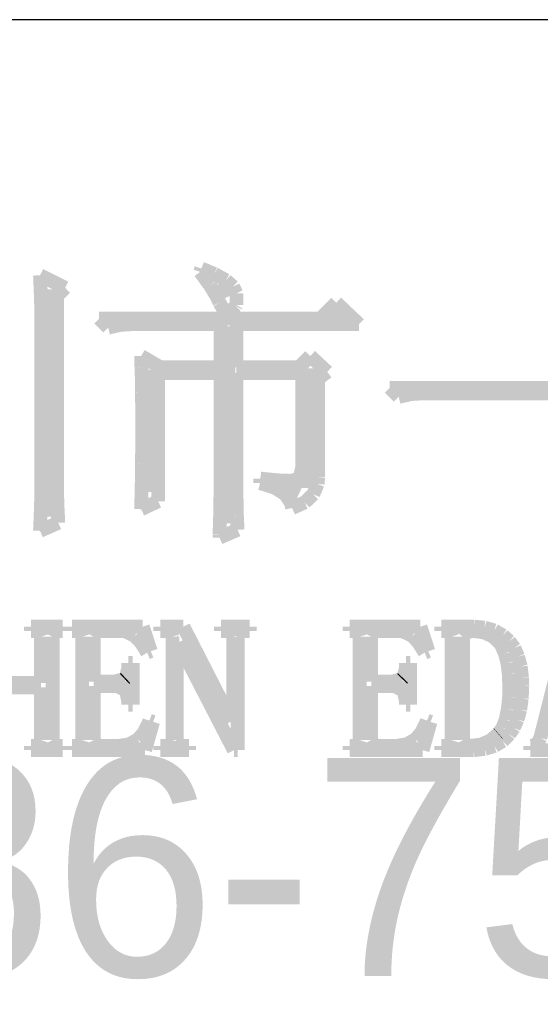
# Model space of a CAD drawing. Extents: x -59 to 351, y -56 to 231.
# Tile 22 of 28: x 325.25 to 329.07, y -47.48 to -40.25. Entities that reach past the tile are written whole.
import ezdxf

# ---------------------------------------------------------------- set-up
doc = ezdxf.new("R2010")
doc.units = 0
doc.layers.add('BG_SILKSCREEN_TOP', color=7, linetype='CONTINUOUS')

msp = doc.modelspace()

# ---------------------------------------------------------------- linework, layer by layer
at = {"layer": 'BG_SILKSCREEN_TOP'}
msp.add_lwpolyline([(346.198952, -40.25265), (293.69893, -40.25265), (293.69893, -50.752756)], dxfattribs=at)
for points, const_width in [([(326.57288, -42.104056), (326.581262, -42.079164)], 0.1016), ([(326.644762, -42.202862), (326.57288, -42.104056)], 0.1016), ([(326.581262, -42.079164), (326.677274, -42.118534)], 0.1016), ([(325.397876, -42.128948), (325.58228, -42.220642)], 0.1016), ([(325.402956, -42.248836), (325.397876, -42.128948)], 0.1016), ([(326.677274, -42.118534), (326.762364, -42.165524)], 0.1016), ([(326.70877, -42.195496), (326.75449, -42.296842)], 0.127), ([(326.762364, -42.165524), (326.814688, -42.21226)], 0.1016), ([(325.406004, -42.34561), (325.402956, -42.248836)], 0.1016), ([(325.468488, -42.231564), (325.448676, -43.899836)], 0.127), ([(325.58228, -42.220642), (325.523606, -42.279062)], 0.1016), ([(326.693784, -42.283126), (326.644762, -42.202862)], 0.1016), ([(326.814688, -42.21226), (326.83958, -42.262298)], 0.1016), ([(325.523606, -42.279062), (325.523606, -43.741594)], 0.1016), ([(326.714866, -42.329862), (326.693784, -42.283126)], 0.1016), ([(326.83958, -42.262298), (326.83958, -42.346626)], 0.1016), ([(325.406004, -43.780964), (325.406004, -42.34561)], 0.1016), ([(326.762364, -42.411142), (326.714866, -42.329862)], 0.1016), ([(326.835262, -42.353992), (326.772778, -42.413174)], 0.1016), ([(326.83958, -42.346626), (326.835262, -42.353992)], 0.1016), ([(327.455784, -42.446448), (327.57237, -42.329862)], 0.1016), ([(327.57237, -42.329862), (327.738994, -42.488104)], 0.1016), ([(325.831708, -42.446448), (327.455784, -42.446448)], 0.1016), ([(325.898764, -42.51325), (325.831708, -42.446448)], 0.1016), ([(326.772778, -42.413174), (326.762364, -42.411142)], 0.1016), ([(327.522078, -42.434002), (327.607676, -42.424604)], 0.127), ([(325.989188, -42.492422), (325.898764, -42.51325)], 0.1016), ([(326.06488, -42.488104), (325.989188, -42.492422)], 0.1016), ([(326.722994, -42.488104), (326.06488, -42.488104)], 0.1016), ([(326.722994, -42.804588), (326.722994, -42.488104)], 0.1016), ([(326.774302, -42.503598), (326.745854, -43.94835)], 0.127), ([(326.83958, -42.488104), (326.83958, -42.804588)], 0.1016), ([(327.738994, -42.488104), (326.83958, -42.488104)], 0.1016), ([(326.140064, -42.721276), (326.281796, -42.804588)], 0.1016), ([(326.142096, -42.802556), (326.140064, -42.721276)], 0.1016), ([(327.297796, -42.804588), (327.380854, -42.721276)], 0.1016), ([(327.380854, -42.721276), (327.505568, -42.837862)], 0.1016), ([(326.145398, -42.891964), (326.142096, -42.802556)], 0.1016), ([(326.1995, -42.820844), (326.196452, -43.718734)], 0.127), ([(326.281796, -42.804588), (326.722994, -42.804588)], 0.1016), ([(326.83958, -42.804588), (327.297796, -42.804588)], 0.1016), ([(327.386188, -42.812208), (327.363582, -43.69054)], 0.127), ([(326.14616, -42.988738), (326.145398, -42.891964)], 0.1016), ([(326.722994, -42.846244), (326.264778, -42.846244)], 0.1016), ([(326.264778, -42.846244), (326.264778, -43.787314)], 0.1016), ([(326.722994, -43.645836), (326.722994, -42.846244)], 0.1016), ([(327.322688, -42.846244), (326.83958, -42.846244)], 0.1016), ([(326.83958, -42.846244), (326.83958, -43.704002)], 0.1016), ([(327.322688, -43.537378), (327.322688, -42.846244)], 0.1016), ([(327.505568, -42.837862), (327.439274, -42.8879)], 0.1016), ([(327.439274, -42.8879), (327.439274, -43.612562)], 0.1016), ([(327.963784, -42.954448), (329.60437, -42.954448)], 0.1016), ([(328.030586, -43.02125), (327.963784, -42.954448)], 0.1016), ([(326.147176, -43.092878), (326.14616, -42.988738)], 0.1016), ([(328.12228, -43.000422), (328.030586, -43.02125)], 0.1016), ([(328.196956, -42.996104), (328.12228, -43.000422)], 0.1016), ([(329.88758, -42.996104), (328.196956, -42.996104)], 0.1016), ([(326.148192, -43.204384), (326.147176, -43.092878)], 0.1016), ([(326.147176, -43.316906), (326.148192, -43.221148)], 0.1016), ([(326.148192, -43.221148), (326.148192, -43.204384)], 0.1016), ([(326.147176, -43.41368), (326.147176, -43.316906)], 0.1016), ([(326.14616, -43.510454), (326.147176, -43.41368)], 0.1016), ([(326.145398, -43.608244), (326.14616, -43.510454)], 0.1016), ([(327.301606, -43.62196), (327.322688, -43.537378)], 0.1016), ([(326.143366, -43.706034), (326.145398, -43.608244)], 0.1016), ([(327.014586, -43.62069), (327.050654, -43.625008)], 0.1016), ([(327.014586, -43.653964), (327.014586, -43.62069)], 0.1016), ([(327.050654, -43.625008), (327.152762, -43.634406)], 0.1016), ([(327.239376, -43.637454), (327.301606, -43.62196)], 0.1016), ([(327.439274, -43.612562), (327.434956, -43.660314)], 0.1016), ([(326.721978, -43.738292), (326.722994, -43.645836)], 0.1016), ([(327.124568, -43.689524), (327.014586, -43.653964)], 0.1016), ([(327.199752, -43.738292), (327.124568, -43.689524)], 0.1016), ([(327.152762, -43.634406), (327.239376, -43.637454)], 0.1016), ([(327.185274, -43.681904), (327.298304, -43.732958)], 0.127), ([(327.434956, -43.660314), (327.402698, -43.73626)], 0.1016), ([(325.523606, -43.741594), (325.526654, -43.837352)], 0.1016), ([(326.14108, -43.804078), (326.143366, -43.706034)], 0.1016), ([(326.720708, -43.83405), (326.721978, -43.738292)], 0.1016), ([(326.83958, -43.704002), (326.840596, -43.801792)], 0.1016), ([(327.240392, -43.800776), (327.199752, -43.738292)], 0.1016), ([(327.402698, -43.73626), (327.340468, -43.795696)], 0.1016), ([(325.402956, -43.876976), (325.406004, -43.780964)], 0.1016), ([(325.526654, -43.837352), (325.531988, -43.945556)], 0.1016), ([(326.264778, -43.787314), (326.140064, -43.845734)], 0.1016), ([(326.140064, -43.845734), (326.14108, -43.804078)], 0.1016), ([(326.718676, -43.93311), (326.720708, -43.83405)], 0.1016), ([(326.840596, -43.801792), (326.842882, -43.89882)], 0.1016), ([(327.247504, -43.837352), (327.240392, -43.800776)], 0.1016), ([(327.340468, -43.795696), (327.247504, -43.837352)], 0.1016), ([(325.398892, -43.98518), (325.402956, -43.876976)], 0.1016), ([(326.842882, -43.89882), (326.847708, -43.99661)], 0.1016), ([(325.531988, -43.945556), (325.397876, -44.004738)], 0.1016), ([(325.397876, -44.004738), (325.398892, -43.98518)], 0.1016), ([(326.714866, -44.033948), (326.718676, -43.93311)], 0.1016), ([(326.847708, -43.99661), (326.714866, -44.054776)], 0.1016), ([(326.714866, -44.054776), (326.714866, -44.033948)], 0.1016), ([(325.331074, -44.70781), (325.564246, -44.70781)], 0.1016), ([(325.331074, -44.739306), (325.331074, -44.70781)], 0.1016), ([(325.564246, -44.70781), (325.564246, -44.739306)], 0.1016), ([(325.63308, -44.70781), (326.152256, -44.70781)], 0.1016), ([(325.63308, -44.739306), (325.63308, -44.70781)], 0.1016), ([(326.152256, -44.70781), (326.210676, -44.887896)], 0.1016), ([(326.280526, -44.70781), (326.449944, -44.70781)], 0.1016), ([(326.280526, -44.739306), (326.280526, -44.70781)], 0.1016), ([(326.449944, -44.70781), (326.805036, -45.401992)], 0.1016), ([(326.726042, -44.70781), (326.93737, -44.70781)], 0.1016), ([(326.726042, -44.739306), (326.726042, -44.70781)], 0.1016), ([(326.93737, -44.70781), (326.93737, -44.739306)], 0.1016), ([(327.669144, -44.70781), (328.18959, -44.70781)], 0.1016), ([(327.669144, -44.739306), (327.669144, -44.70781)], 0.1016), ([(328.18959, -44.70781), (328.247756, -44.887896)], 0.1016), ([(328.342498, -44.70781), (328.58202, -44.70781)], 0.1016), ([(328.342498, -44.739306), (328.342498, -44.70781)], 0.1016), ([(328.58202, -44.70781), (328.659998, -44.714922)], 0.1016), ([(329.069192, -45.524928), (329.276456, -44.70781)], 0.1016), ([(325.351902, -44.739306), (325.331074, -44.739306)], 0.1016), ([(325.394574, -44.74972), (325.351902, -44.739306)], 0.1016), ([(325.404988, -44.781724), (325.394574, -44.74972)], 0.1016), ([(325.404988, -45.121322), (325.404988, -44.781724)], 0.1016), ([(325.50608, -44.74972), (325.490332, -44.781724)], 0.1016), ([(325.490332, -44.781724), (325.490332, -45.540422)], 0.1016), ([(325.543418, -44.739306), (325.50608, -44.74972)], 0.1016), ([(325.564246, -44.739306), (325.543418, -44.739306)], 0.1016), ([(325.660004, -44.739306), (325.63308, -44.739306)], 0.1016), ([(325.69658, -44.74972), (325.660004, -44.739306)], 0.1016), ([(325.70674, -44.781724), (325.69658, -44.74972)], 0.1016), ([(325.70674, -45.540422), (325.70674, -44.781724)], 0.1016), ([(325.807832, -44.74972), (325.792338, -44.781724)], 0.1016), ([(325.792338, -44.781724), (325.792338, -45.110908)], 0.1016), ([(325.84009, -44.739306), (325.807832, -44.74972)], 0.1016), ([(325.987918, -44.739306), (325.84009, -44.739306)], 0.1016), ([(326.026526, -44.743116), (325.987918, -44.739306)], 0.1016), ([(326.09409, -44.77639), (326.026526, -44.743116)], 0.1016), ([(326.14108, -44.827698), (326.09409, -44.77639)], 0.1016), ([(326.316848, -44.739306), (326.280526, -44.739306)], 0.1016), ([(326.35952, -44.74972), (326.316848, -44.739306)], 0.1016), ([(326.369934, -44.781724), (326.35952, -44.74972)], 0.1016), ([(326.369934, -45.540422), (326.369934, -44.781724)], 0.1016), ([(326.767444, -44.739306), (326.726042, -44.739306)], 0.1016), ([(326.805036, -44.74972), (326.767444, -44.739306)], 0.1016), ([(326.81545, -44.781724), (326.805036, -44.74972)], 0.1016), ([(326.81545, -45.401992), (326.81545, -44.781724)], 0.1016), ([(326.863456, -44.74972), (326.847708, -44.781724)], 0.1016), ([(326.847708, -44.781724), (326.847708, -45.614336)], 0.1016), ([(326.895714, -44.739306), (326.863456, -44.74972)], 0.1016), ([(326.93737, -44.739306), (326.895714, -44.739306)], 0.1016), ([(327.696068, -44.739306), (327.669144, -44.739306)], 0.1016), ([(327.73366, -44.74972), (327.696068, -44.739306)], 0.1016), ([(327.744074, -44.781724), (327.73366, -44.74972)], 0.1016), ([(327.744074, -45.540422), (327.744074, -44.781724)], 0.1016), ([(327.844912, -44.74972), (327.828402, -44.781724)], 0.1016), ([(327.828402, -44.781724), (327.828402, -45.110908)], 0.1016), ([(327.876154, -44.739306), (327.844912, -44.74972)], 0.1016), ([(328.024998, -44.739306), (327.876154, -44.739306)], 0.1016), ([(328.06259, -44.743116), (328.024998, -44.739306)], 0.1016), ([(328.13117, -44.77639), (328.06259, -44.743116)], 0.1016), ([(328.177144, -44.827698), (328.13117, -44.77639)], 0.1016), ([(328.374756, -44.739306), (328.342498, -44.739306)], 0.1016), ([(328.407268, -44.74972), (328.374756, -44.739306)], 0.1016), ([(328.417428, -44.781724), (328.407268, -44.74972)], 0.1016), ([(328.417428, -45.540422), (328.417428, -44.781724)], 0.1016), ([(328.523854, -44.74972), (328.501756, -44.781724)], 0.1016), ([(328.501756, -44.781724), (328.501756, -45.540422)], 0.1016), ([(328.57694, -44.739306), (328.523854, -44.74972)], 0.1016), ([(328.654918, -44.74972), (328.57694, -44.739306)], 0.1016), ([(328.72045, -44.779438), (328.654918, -44.74972)], 0.1016), ([(328.659998, -44.714922), (328.73188, -44.736004)], 0.1016), ([(328.77252, -44.829476), (328.72045, -44.779438)], 0.1016), ([(328.73188, -44.736004), (328.794364, -44.772326)], 0.1016), ([(328.794364, -44.772326), (328.841354, -44.813982)], 0.1016), ([(326.184768, -44.89831), (326.14108, -44.827698)], 0.1016), ([(326.412606, -44.824396), (326.402192, -44.824396)], 0.1016), ([(326.402192, -44.824396), (326.402192, -45.540422)], 0.1016), ([(326.82053, -45.614336), (326.412606, -44.824396)], 0.1016), ([(328.220832, -44.89831), (328.177144, -44.827698)], 0.1016), ([(328.784966, -44.848526), (328.77252, -44.829476)], 0.1016), ([(328.809858, -44.904406), (328.784966, -44.848526)], 0.1016), ([(328.841354, -44.813982), (328.878692, -44.864782)], 0.1016), ([(326.210676, -44.887896), (326.184768, -44.89831)], 0.1016), ([(328.247756, -44.887896), (328.220832, -44.89831)], 0.1016), ([(328.827638, -44.973494), (328.809858, -44.904406)], 0.1016), ([(328.878692, -44.864782), (328.90587, -44.92752)], 0.1016), ([(328.90587, -44.92752), (328.925428, -45.000418)], 0.1016), ([(326.046084, -45.014896), (326.046084, -44.973494)], 0.1016), ([(326.046084, -44.973494), (326.078342, -44.973494)], 0.1016), ([(326.078342, -44.973494), (326.078342, -45.280326)], 0.1016), ([(328.083418, -45.014896), (328.083418, -44.973494)], 0.1016), ([(328.083418, -44.973494), (328.11466, -44.973494)], 0.1016), ([(328.11466, -44.973494), (328.11466, -45.280326)], 0.1016), ([(328.838052, -45.056806), (328.827638, -44.973494)], 0.1016), ([(328.925428, -45.000418), (328.934826, -45.084492)], 0.1016), ([(326.025256, -45.084492), (326.046084, -45.014896)], 0.1016), ([(328.061574, -45.084492), (328.083418, -45.014896)], 0.1016), ([(328.841354, -45.153326), (328.838052, -45.056806)], 0.1016), ([(325.091552, -45.121322), (325.404988, -45.121322)], 0.1016), ([(325.792338, -45.110908), (325.946262, -45.110908)], 0.1016), ([(325.961756, -45.142912), (325.792338, -45.142912)], 0.1016), ([(325.792338, -45.142912), (325.792338, -45.540422)], 0.1016), ([(325.946262, -45.110908), (326.018144, -45.091096)], 0.1016), ([(326.025256, -45.174408), (325.961756, -45.142912)], 0.1016), ([(326.018144, -45.091096), (326.025256, -45.084492)], 0.1016), ([(327.828402, -45.110908), (327.98258, -45.110908)], 0.1016), ([(327.998074, -45.142912), (327.828402, -45.142912)], 0.1016), ([(327.828402, -45.142912), (327.828402, -45.540422)], 0.1016), ([(327.98258, -45.110908), (328.055224, -45.091096)], 0.1016), ([(328.061574, -45.174408), (327.998074, -45.142912)], 0.1016), ([(328.055224, -45.091096), (328.061574, -45.084492)], 0.1016), ([(328.936858, -45.142912), (328.932794, -45.235622)], 0.1016), ([(328.934826, -45.084492), (328.936858, -45.142912)], 0.1016), ([(325.404988, -45.153326), (325.091552, -45.153326)], 0.1016), ([(325.404988, -45.540422), (325.404988, -45.153326)], 0.1016), ([(326.03059, -45.183806), (326.025256, -45.174408)], 0.1016), ([(326.046084, -45.259498), (326.03059, -45.183806)], 0.1016), ([(328.06767, -45.183806), (328.061574, -45.174408)], 0.1016), ([(328.083418, -45.259498), (328.06767, -45.183806)], 0.1016), ([(328.840084, -45.225208), (328.841354, -45.153326)], 0.1016), ([(326.046084, -45.280326), (326.046084, -45.259498)], 0.1016), ([(326.078342, -45.280326), (326.046084, -45.280326)], 0.1016), ([(328.083418, -45.280326), (328.083418, -45.259498)], 0.1016), ([(328.11466, -45.280326), (328.083418, -45.280326)], 0.1016), ([(328.830686, -45.314616), (328.840084, -45.225208)], 0.1016), ([(328.932794, -45.235622), (328.921364, -45.317918)], 0.1016), ([(328.815192, -45.3898), (328.830686, -45.314616)], 0.1016), ([(328.921364, -45.317918), (328.901552, -45.3898)], 0.1016), ([(326.160638, -45.484288), (326.195944, -45.410628)], 0.1016), ([(326.22744, -45.407326), (326.16902, -45.614336)], 0.1016), ([(326.195944, -45.410628), (326.200262, -45.396912)], 0.1016), ([(326.200262, -45.396912), (326.22744, -45.407326)], 0.1016), ([(326.805036, -45.401992), (326.81545, -45.401992)], 0.1016), ([(328.196956, -45.484288), (328.232262, -45.410628)], 0.1016), ([(328.263504, -45.407326), (328.205084, -45.614336)], 0.1016), ([(328.232262, -45.410628), (328.237342, -45.396912)], 0.1016), ([(328.237342, -45.396912), (328.263504, -45.407326)], 0.1016), ([(328.792332, -45.448982), (328.815192, -45.3898)], 0.1016), ([(328.901552, -45.3898), (328.874628, -45.449998)], 0.1016), ([(326.115934, -45.535596), (326.160638, -45.484288)], 0.1016), ([(328.151998, -45.535596), (328.196956, -45.484288)], 0.1016), ([(328.70267, -45.543724), (328.760074, -45.494702)], 0.1016), ([(328.760074, -45.494702), (328.762106, -45.492924)], 0.1016), ([(328.762106, -45.492924), (328.792332, -45.448982)], 0.1016), ([(328.841354, -45.498004), (328.792332, -45.547788)], 0.1016), ([(328.874628, -45.449998), (328.841354, -45.498004)], 0.1016), ([(325.356982, -45.583094), (325.394574, -45.571918)], 0.1016), ([(325.394574, -45.571918), (325.404988, -45.540422)], 0.1016), ([(325.490332, -45.540422), (325.50608, -45.571918)], 0.1016), ([(325.50608, -45.571918), (325.537068, -45.583094)], 0.1016), ([(325.665338, -45.583094), (325.69658, -45.571918)], 0.1016), ([(325.69658, -45.571918), (325.70674, -45.540422)], 0.1016), ([(325.792338, -45.540422), (325.807832, -45.571918)], 0.1016), ([(325.807832, -45.571918), (325.84009, -45.583094)], 0.1016), ([(325.977504, -45.583094), (326.05345, -45.570902)], 0.1016), ([(326.05345, -45.570902), (326.115934, -45.535596)], 0.1016), ([(326.321928, -45.583094), (326.35952, -45.571918)], 0.1016), ([(326.35952, -45.571918), (326.369934, -45.540422)], 0.1016), ([(326.402192, -45.540422), (326.41794, -45.571918)], 0.1016), ([(326.41794, -45.571918), (326.449944, -45.583094)], 0.1016), ([(327.701402, -45.583094), (327.73366, -45.571918)], 0.1016), ([(327.73366, -45.571918), (327.744074, -45.540422)], 0.1016), ([(327.828402, -45.540422), (327.844912, -45.571918)], 0.1016), ([(327.844912, -45.571918), (327.876154, -45.583094)], 0.1016), ([(328.014584, -45.583094), (328.089768, -45.570902)], 0.1016), ([(328.089768, -45.570902), (328.151998, -45.535596)], 0.1016), ([(328.374756, -45.583094), (328.407268, -45.571918)], 0.1016), ([(328.407268, -45.571918), (328.417428, -45.540422)], 0.1016), ([(328.501756, -45.540422), (328.51852, -45.571918)], 0.1016), ([(328.51852, -45.571918), (328.560176, -45.583094)], 0.1016), ([(328.560176, -45.583094), (328.636122, -45.57268)], 0.1016), ([(328.636122, -45.57268), (328.70267, -45.543724)], 0.1016), ([(328.792332, -45.547788), (328.732896, -45.583094)], 0.1016), ([(329.010772, -45.583094), (329.048364, -45.566584)], 0.1016), ([(329.048364, -45.566584), (329.069192, -45.524928)], 0.1016), ([(325.331074, -45.614336), (325.331074, -45.583094)], 0.1016), ([(325.331074, -45.583094), (325.356982, -45.583094)], 0.1016), ([(325.564246, -45.614336), (325.331074, -45.614336)], 0.1016), ([(325.537068, -45.583094), (325.564246, -45.583094)], 0.1016), ([(325.564246, -45.583094), (325.564246, -45.614336)], 0.1016), ([(325.63308, -45.614336), (325.63308, -45.583094)], 0.1016), ([(325.63308, -45.583094), (325.665338, -45.583094)], 0.1016), ([(326.16902, -45.614336), (325.63308, -45.614336)], 0.1016), ([(325.84009, -45.583094), (325.977504, -45.583094)], 0.1016), ([(326.280526, -45.614336), (326.280526, -45.583094)], 0.1016), ([(326.280526, -45.583094), (326.321928, -45.583094)], 0.1016), ([(326.491854, -45.614336), (326.280526, -45.614336)], 0.1016), ([(326.449944, -45.583094), (326.491854, -45.583094)], 0.1016), ([(326.491854, -45.583094), (326.491854, -45.614336)], 0.1016), ([(326.847708, -45.614336), (326.82053, -45.614336)], 0.1016), ([(327.669144, -45.614336), (327.669144, -45.583094)], 0.1016), ([(327.669144, -45.583094), (327.701402, -45.583094)], 0.1016), ([(328.205084, -45.614336), (327.669144, -45.614336)], 0.1016), ([(327.876154, -45.583094), (328.014584, -45.583094)], 0.1016), ([(328.342498, -45.614336), (328.342498, -45.583094)], 0.1016), ([(328.342498, -45.583094), (328.374756, -45.583094)], 0.1016), ([(328.579988, -45.614336), (328.342498, -45.614336)], 0.1016), ([(328.66203, -45.604938), (328.579988, -45.614336)], 0.1016), ([(328.732896, -45.583094), (328.66203, -45.604938)], 0.1016), ([(328.995278, -45.614336), (328.995278, -45.583094)], 0.1016), ([(328.995278, -45.583094), (329.010772, -45.583094)], 0.1016), ([(329.192128, -45.614336), (328.995278, -45.614336)], 0.1016)]:
    msp.add_lwpolyline(points, dxfattribs=dict(at, const_width=const_width))

# ---------------------------------------------------------------- texts
msp.add_text('86-755-88852189', height=1.6002, dxfattribs=at).set_placement((324.304914, -47.272702))

doc.saveas('drawing.dxf')
